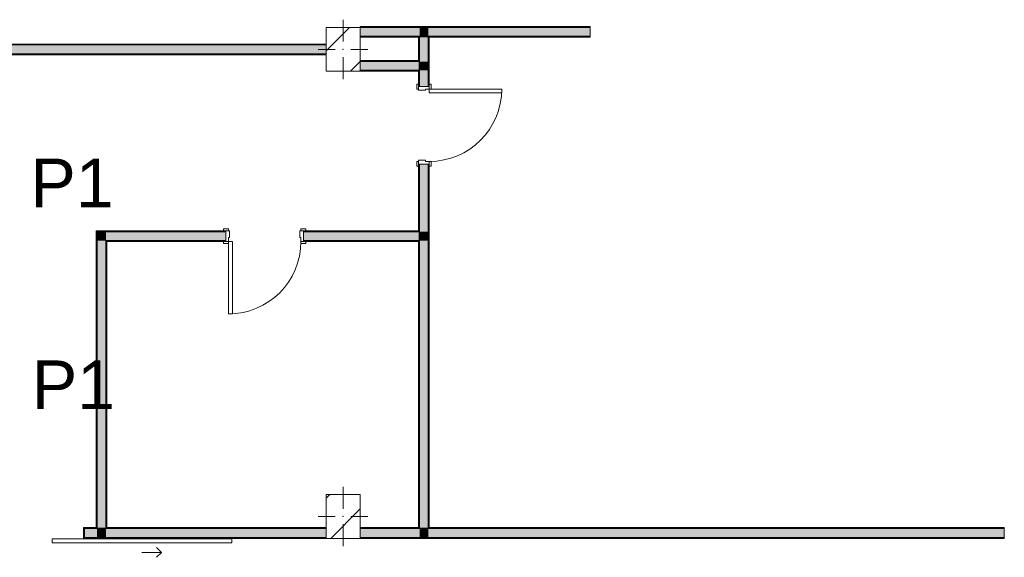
# Model space of a CAD drawing. Header units: millimetres. Extents: x -30280 to 100171, y -17460 to 4378.
# Tile 64 of 256: x 8984 to 19093, y -17434 to -11909. Entities that reach past the tile are written whole.
import ezdxf

# ---------------------------------------------------------------- set-up
doc = ezdxf.new("R2010")
doc.units = ezdxf.units.MM
doc.header["$MEASUREMENT"] = 0
doc.linetypes.add('Wipeout_Contour', pattern=[1000, 0, -1000])
for name, color, linetype in [('10_ESTR_Pilars', 7, 'Continuous'), ('12_FAÇ_Façana', 7, 'Continuous'), ('16_SEC_Seccions Planta 1', 7, 'Continuous'), ('Puertas Archicad', 7, 'Continuous')]:
    doc.layers.add(name, color=color, linetype=linetype)
for name, color, linetype, lineweight in [('10_ESTR_Pilars_Pluma_Nº__20', 1, 'Continuous', 5), ('10_ESTR_Pilars_Pluma_Nº__28', 7, 'Continuous', 20), ('10_ESTR_Pilars_Pluma_Nº__42', 8, 'Continuous', 25), ('12_FAÇ_Façana_Pluma_Nº__7', 7, 'Continuous', 5), ('16_SEC_Seccions Planta 1_Pluma_Nº__25', 5, 'Continuous', 5), ('Puertas Archicad_Pluma_Nº__1', 7, 'Continuous', 5), ('Puertas Archicad_Pluma_Nº__7', 7, 'Continuous', 5)]:
    doc.layers.add(name, color=color, linetype=linetype, lineweight=lineweight)
for name, color, linetype, lineweight, true_color in [('12_FAÇ_Façana_Pluma_Nº__102', 7, 'Continuous', 5, 0xcccccc), ('12_FAÇ_Façana_Pluma_Nº__176', 7, 'Continuous', 15, 0x93a0c6), ('Puertas Archicad_Pluma_Nº__3', 7, 'Continuous', 5, 0xa4a4a4)]:
    doc.layers.add(name, color=color, linetype=linetype, lineweight=lineweight, true_color=true_color)
doc.styles.add('Estilo_Generado_1', font='arial.ttf')
pattern_1 = [(45, (0, 0), (-229.8097, 229.8097), [])]

# ---------------------------------------------------------------- blocks, each defined once
blk = doc.blocks.new('Muro_55_1', base_point=(9769, -14189))
at = {"layer": '12_FAÇ_Façana_Pluma_Nº__102', "linetype": 'Continuous', "lineweight": 0, "true_color": 0xe5e5e5}
for points in [[(9779, -14089), (9869, -14179), (9869, -14089)], [(9869, -14179), (9779, -14089), (9779, -14179)], [(9779, -14179), (9779, -17129), (9869, -17129), (9869, -14179)], [(9869, -17129), (9779, -17129), (9779, -17139), (9869, -17139)]]:
    blk.add_hatch(color=254, dxfattribs=at).paths.add_polyline_path(points)
at = {"layer": '12_FAÇ_Façana_Pluma_Nº__176', "linetype": 'Continuous', "lineweight": 0, "true_color": 0x495063}
for points in [[(9769, -14079), (9779, -14089), (9779, -14079)], [(9769, -14089), (9779, -14089), (9769, -14079)], [(9769, -17129), (9779, -17129), (9779, -14089), (9769, -14089)], [(9869, -14179), (9879, -14189), (9879, -14179)], [(9879, -14189), (9869, -14179), (9869, -14189)], [(9869, -14189), (9869, -17129), (9879, -17129), (9879, -14189)]]:
    blk.add_hatch(color=251, dxfattribs=at).paths.add_polyline_path(points)
at = {"layer": '12_FAÇ_Façana_Pluma_Nº__7', "color": 7, "linetype": 'Continuous', "lineweight": 5}
for p, q in [((9869, -14089), (9779, -14089)), ((9779, -14089), (9779, -14179)), ((9779, -14179), (9779, -17129)), ((9879, -14179), (9869, -14179)), ((9869, -17129), (9869, -14179)), ((9779, -17129), (9779, -17139)), ((9869, -17139), (9869, -17129))]:
    blk.add_line(p, q, dxfattribs=at)
at = {"layer": '12_FAÇ_Façana_Pluma_Nº__7', "color": 7, "linetype": 'Continuous', "lineweight": 5, "flags": 128}
for points in [[(9769, -14079), (9779, -14079)], [(9769, -14079), (9769, -17129)], [(9879, -17129), (9879, -14189)]]:
    blk.add_lwpolyline(points, dxfattribs=at)
blk = doc.blocks.new('Puerta 27_6')
at = {"layer": 'Puertas Archicad_Pluma_Nº__1', "color": 7, "linetype": 'Continuous', "lineweight": 5}
for p, q in [((332, 0), (332, 744)), ((332, 744), (372, 744)), ((372, 744), (372, 0)), ((-422, 0), (-422, 19)), ((-422, 19), (-372, 19)), ((-372, 0), (-422, 0)), ((-372, 0), (-400, 0)), ((-400, 0), (-400, -110)), ((-372, 19), (-372, 0)), ((-372, -40), (-372, 0)), ((372, 0), (332, 0)), ((372, 19), (422, 19)), ((372, 0), (372, 19)), ((422, 0), (372, 0)), ((400, 0), (372, 0)), ((372, 0), (372, -40)), ((400, -110), (400, 0)), ((422, 19), (422, 0)), ((-360, -40), (-372, -40)), ((-360, -110), (-360, -40)), ((372, -40), (360, -40)), ((360, -40), (360, -110)), ((-422, -129), (-422, -110)), ((-422, -110), (-372, -110)), ((-372, -129), (-422, -129)), ((-400, -110), (-360, -110)), ((-372, -110), (-372, -129)), ((360, -110), (400, -110)), ((372, -110), (422, -110)), ((372, -129), (372, -110)), ((422, -129), (372, -129)), ((422, -110), (422, -129))]:
    blk.add_line(p, q, dxfattribs=at)
at = {"layer": 'Puertas Archicad_Pluma_Nº__3', "color": 253, "linetype": 'Continuous', "lineweight": 5, "true_color": 0xa4a4a4}
blk.add_arc((372, 0), 744, 90, 180, dxfattribs=at)
at = {"layer": 'Puertas Archicad_Pluma_Nº__7', "color": 7, "linetype": 'Continuous', "lineweight": 5}
for p, q in [((-400, 0), (-422, 0)), ((-400, 0), (-422, 0)), ((-400, 0), (-400, -10)), ((-400, 0), (-400, -10)), ((400, 0), (400, -10)), ((400, 0), (400, -10)), ((400, 0), (422, 0)), ((400, 0), (422, 0)), ((-400, -10), (-400, -100)), ((-400, -10), (-400, -100)), ((-400, -100), (-400, -110)), ((-400, -100), (-400, -110)), ((400, -10), (400, -100)), ((400, -10), (400, -100)), ((400, -100), (400, -110)), ((400, -100), (400, -110)), ((-400, -110), (-422, -110)), ((-400, -110), (-422, -110)), ((400, -110), (422, -110)), ((400, -110), (422, -110))]:
    blk.add_line(p, q, dxfattribs=at)
blk = doc.blocks.new('Muro_56_1', base_point=(9769, -14189))
at = {"layer": '12_FAÇ_Façana_Pluma_Nº__102', "linetype": 'Continuous', "lineweight": 0, "true_color": 0xe5e5e5}
for points in [[(9869, -14179), (11099, -14179), (11099, -14089), (9869, -14089)], [(13079, -14089), (11899, -14089), (11899, -14179), (13079, -14179)], [(13089, -14179), (13089, -14089), (13079, -14089), (13079, -14179)]]:
    blk.add_hatch(color=254, dxfattribs=at).paths.add_polyline_path(points)
at = {"layer": '12_FAÇ_Façana_Pluma_Nº__176', "linetype": 'Continuous', "lineweight": 0, "true_color": 0x495063}
for points in [[(9779, -14089), (11099, -14089), (11099, -14079), (9779, -14079)], [(13079, -14079), (11899, -14079), (11899, -14089), (13079, -14089)], [(11099, -14179), (9879, -14179), (9879, -14189), (11099, -14189)], [(13079, -14179), (11899, -14179), (11899, -14189), (13079, -14189)]]:
    blk.add_hatch(color=251, dxfattribs=at).paths.add_polyline_path(points)
at = {"layer": '12_FAÇ_Façana_Pluma_Nº__7', "color": 7, "linetype": 'Continuous', "lineweight": 5}
for p, q in [((9869, -14089), (9779, -14089)), ((11099, -14089), (9869, -14089)), ((11099, -14079), (11077, -14079)), ((11099, -14089), (11099, -14079)), ((11099, -14179), (11099, -14089)), ((11899, -14079), (11921, -14079)), ((11899, -14089), (11899, -14079)), ((13079, -14089), (11899, -14089)), ((11899, -14179), (11899, -14089)), ((13089, -14089), (13079, -14089)), ((9879, -14179), (9869, -14179)), ((9879, -14179), (11099, -14179)), ((11099, -14189), (11077, -14189)), ((11099, -14189), (11099, -14179)), ((11899, -14179), (13079, -14179)), ((11899, -14189), (11899, -14179)), ((11899, -14189), (11921, -14189)), ((13079, -14179), (13089, -14179))]:
    blk.add_line(p, q, dxfattribs=at)
at = {"layer": '12_FAÇ_Façana_Pluma_Nº__7', "color": 7, "linetype": 'Continuous', "lineweight": 5, "flags": 128}
for points in [[(11099, -14079), (9779, -14079)], [(13079, -14079), (11899, -14079)], [(9879, -14189), (11099, -14189)], [(11899, -14189), (13079, -14189)]]:
    blk.add_lwpolyline(points, dxfattribs=at)
at = {"layer": 'Puertas Archicad', "color": 253, "linetype": 'Continuous', "lineweight": 5, "true_color": 0xa4a4a6, "zscale": 1000, "rotation": 180}
blk.add_blockref('Puerta 27_6', (11499, -14189), dxfattribs=at)
blk = doc.blocks.new('Puerta 27_7')
at = {"layer": 'Puertas Archicad_Pluma_Nº__1', "color": 7, "linetype": 'Continuous', "lineweight": 5}
for p, q in [((332, 0), (332, 744)), ((332, 744), (372, 744)), ((372, 744), (372, 0)), ((-422, 0), (-422, 19)), ((-422, 19), (-372, 19)), ((-372, 0), (-422, 0)), ((-372, 0), (-400, 0)), ((-400, 0), (-400, -110)), ((-372, 19), (-372, 0)), ((-372, -40), (-372, 0)), ((372, 0), (332, 0)), ((372, 19), (422, 19)), ((372, 0), (372, 19)), ((422, 0), (372, 0)), ((400, 0), (372, 0)), ((372, 0), (372, -40)), ((400, -110), (400, 0)), ((422, 19), (422, 0)), ((-360, -40), (-372, -40)), ((-360, -110), (-360, -40)), ((372, -40), (360, -40)), ((360, -40), (360, -110)), ((-422, -129), (-422, -110)), ((-422, -110), (-372, -110)), ((-372, -129), (-422, -129)), ((-400, -110), (-360, -110)), ((-372, -110), (-372, -129)), ((360, -110), (400, -110)), ((372, -110), (422, -110)), ((372, -129), (372, -110)), ((422, -129), (372, -129)), ((422, -110), (422, -129))]:
    blk.add_line(p, q, dxfattribs=at)
at = {"layer": 'Puertas Archicad_Pluma_Nº__3', "color": 253, "linetype": 'Continuous', "lineweight": 5, "true_color": 0xa4a4a4}
blk.add_arc((372, 0), 744, 90, 180, dxfattribs=at)
at = {"layer": 'Puertas Archicad_Pluma_Nº__7', "color": 7, "linetype": 'Continuous', "lineweight": 5}
for p, q in [((-400, 0), (-422, 0)), ((-400, 0), (-422, 0)), ((-400, 0), (-400, -10)), ((-400, 0), (-400, -10)), ((400, 0), (400, -10)), ((400, 0), (400, -10)), ((400, 0), (422, 0)), ((400, 0), (422, 0)), ((-400, -10), (-400, -100)), ((-400, -10), (-400, -100)), ((-400, -100), (-400, -110)), ((-400, -100), (-400, -110)), ((400, -10), (400, -100)), ((400, -10), (400, -100)), ((400, -100), (400, -110)), ((400, -100), (400, -110)), ((-400, -110), (-422, -110)), ((-400, -110), (-422, -110)), ((400, -110), (422, -110)), ((400, -110), (422, -110))]:
    blk.add_line(p, q, dxfattribs=at)
blk = doc.blocks.new('Muro_57_1', base_point=(13079, -12089))
at = {"layer": '12_FAÇ_Façana_Pluma_Nº__102', "linetype": 'Continuous', "lineweight": 0, "true_color": 0xe5e5e5}
for points in [[(13179, -12079), (13089, -12079), (13089, -12089), (13179, -12089)], [(13179, -12339), (13179, -12089), (13089, -12089), (13089, -12339)], [(13179, -12429), (13179, -12339), (13089, -12339), (13089, -12429)], [(13089, -12429), (13089, -12594), (13179, -12594), (13179, -12429)], [(13179, -13394), (13089, -13394), (13089, -14089), (13179, -14089)], [(13179, -14179), (13179, -14089), (13089, -14089), (13089, -14179)], [(13089, -14179), (13089, -17129), (13179, -17129), (13179, -14179)], [(13179, -17129), (13089, -17129), (13089, -17139), (13179, -17139)]]:
    blk.add_hatch(color=254, dxfattribs=at).paths.add_polyline_path(points)
at = {"layer": '12_FAÇ_Façana_Pluma_Nº__176', "linetype": 'Continuous', "lineweight": 0, "true_color": 0x495063}
for points in [[(13089, -12329), (13089, -12089), (13079, -12089), (13079, -12329)], [(13179, -12089), (13179, -12594), (13189, -12594), (13189, -12089)], [(13089, -12339), (13089, -12329), (13079, -12329), (13079, -12339)], [(13089, -12439), (13089, -12429), (13079, -12429), (13079, -12439)], [(13089, -12439), (13079, -12439), (13079, -12594), (13089, -12594)], [(13079, -14079), (13089, -14079), (13089, -13394), (13079, -13394)], [(13189, -13394), (13179, -13394), (13179, -17129), (13189, -17129)], [(13089, -14089), (13089, -14079), (13079, -14079), (13079, -14089)], [(13089, -14189), (13089, -14179), (13079, -14179), (13079, -14189)], [(13079, -14189), (13079, -17129), (13089, -17129), (13089, -14189)]]:
    blk.add_hatch(color=251, dxfattribs=at).paths.add_polyline_path(points)
at = {"layer": '12_FAÇ_Façana_Pluma_Nº__7', "color": 7, "linetype": 'Continuous', "lineweight": 5}
for p, q in [((13089, -12079), (13089, -12089)), ((13089, -12089), (13089, -12339)), ((13179, -12089), (13179, -12079)), ((13179, -12339), (13179, -12089)), ((13089, -12339), (13079, -12339)), ((13079, -12429), (13089, -12429)), ((13089, -12429), (13089, -12594)), ((13179, -12429), (13179, -12339)), ((13179, -12594), (13179, -12429)), ((13079, -12594), (13079, -12572)), ((13089, -12594), (13079, -12594)), ((13179, -12594), (13089, -12594)), ((13189, -12594), (13179, -12594)), ((13189, -12594), (13189, -12572)), ((13079, -13394), (13079, -13416)), ((13089, -13394), (13079, -13394)), ((13089, -13394), (13089, -14089)), ((13179, -13394), (13089, -13394)), ((13179, -14089), (13179, -13394)), ((13189, -13394), (13179, -13394)), ((13189, -13394), (13189, -13416)), ((13089, -14089), (13079, -14089)), ((13179, -14179), (13179, -14089)), ((13079, -14179), (13089, -14179)), ((13089, -14179), (13089, -17129)), ((13179, -17129), (13179, -14179)), ((13089, -17129), (13089, -17139)), ((13179, -17139), (13179, -17129))]:
    blk.add_line(p, q, dxfattribs=at)
at = {"layer": '12_FAÇ_Façana_Pluma_Nº__7', "color": 7, "linetype": 'Continuous', "lineweight": 5, "flags": 128}
for points in [[(13079, -12089), (13079, -12329)], [(13189, -12594), (13189, -12089)], [(13079, -12439), (13079, -12594)], [(13079, -13394), (13079, -14079)], [(13189, -17129), (13189, -13394)], [(13079, -14189), (13079, -17129)]]:
    blk.add_lwpolyline(points, dxfattribs=at)
at = {"layer": 'Puertas Archicad', "color": 253, "linetype": 'Continuous', "lineweight": 5, "true_color": 0xa4a4a6, "xscale": -1, "zscale": 1000, "rotation": 270}
blk.add_blockref('Puerta 27_7', (13189, -12994), dxfattribs=at)
blk = doc.blocks.new('Muro_58_1', base_point=(12479, -12089))
at = {"layer": '12_FAÇ_Façana_Pluma_Nº__102', "linetype": 'Continuous', "lineweight": 0, "true_color": 0xe5e5e5}
for points in [[(13089, -11989), (12479, -11989), (12479, -12079), (13089, -12079)], [(13179, -11989), (13089, -11989), (13089, -12079), (13179, -12079)], [(13179, -12079), (14841, -12079), (14841, -11989), (13179, -11989)]]:
    blk.add_hatch(color=254, dxfattribs=at).paths.add_polyline_path(points)
at = {"layer": '12_FAÇ_Façana_Pluma_Nº__176', "linetype": 'Continuous', "lineweight": 0, "true_color": 0x495063}
for points in [[(14841, -11979), (12479, -11979), (12479, -11989), (14841, -11989)], [(13079, -12079), (12479, -12079), (12479, -12089), (13079, -12089)], [(13089, -12079), (13079, -12079), (13079, -12089), (13089, -12089)], [(13189, -12079), (13179, -12079), (13179, -12089), (13189, -12089)], [(13189, -12089), (14841, -12089), (14841, -12079), (13189, -12079)]]:
    blk.add_hatch(color=251, dxfattribs=at).paths.add_polyline_path(points)
at = {"layer": '12_FAÇ_Façana_Pluma_Nº__7', "color": 7, "linetype": 'Continuous', "lineweight": 5}
for p, q in [((13089, -11989), (12479, -11989)), ((13179, -11989), (13089, -11989)), ((14841, -11989), (13179, -11989)), ((12479, -12079), (13089, -12079)), ((13089, -12079), (13089, -12089)), ((13179, -12089), (13179, -12079)), ((13179, -12079), (14841, -12079))]:
    blk.add_line(p, q, dxfattribs=at)
at = {"layer": '12_FAÇ_Façana_Pluma_Nº__7', "color": 7, "linetype": 'Continuous', "lineweight": 5, "flags": 128}
for points in [[(14841, -11979), (12479, -11979)], [(12479, -11979), (12479, -11989)], [(14841, -12089), (14841, -11979)], [(12479, -12089), (13079, -12089)], [(13189, -12089), (14841, -12089)]]:
    blk.add_lwpolyline(points, dxfattribs=at)
blk = doc.blocks.new('Muro_59_1', base_point=(12479, -12439))
at = {"layer": '12_FAÇ_Façana_Pluma_Nº__102', "linetype": 'Continuous', "lineweight": 0, "true_color": 0xe5e5e5}
for points in [[(12479, -12429), (13079, -12429), (13079, -12339), (12479, -12339)], [(13089, -12429), (13089, -12339), (13079, -12339), (13079, -12429)]]:
    blk.add_hatch(color=254, dxfattribs=at).paths.add_polyline_path(points)
at = {"layer": '12_FAÇ_Façana_Pluma_Nº__176', "linetype": 'Continuous', "lineweight": 0, "true_color": 0x495063}
for points in [[(13079, -12329), (12479, -12329), (12479, -12339), (13079, -12339)], [(12479, -12439), (13079, -12439), (13079, -12429), (12479, -12429)]]:
    blk.add_hatch(color=251, dxfattribs=at).paths.add_polyline_path(points)
at = {"layer": '12_FAÇ_Façana_Pluma_Nº__7', "color": 7, "linetype": 'Continuous', "lineweight": 5}
for p, q in [((13079, -12339), (12479, -12339)), ((12479, -12429), (13079, -12429)), ((13089, -12339), (13079, -12339)), ((13079, -12429), (13089, -12429))]:
    blk.add_line(p, q, dxfattribs=at)
at = {"layer": '12_FAÇ_Façana_Pluma_Nº__7', "color": 7, "linetype": 'Continuous', "lineweight": 5, "flags": 128}
for points in [[(13079, -12329), (12479, -12329)], [(12479, -12439), (13079, -12439)]]:
    blk.add_lwpolyline(points, dxfattribs=at)
blk = doc.blocks.new('Muro_60_1', base_point=(6655, -12269))
at = {"layer": '12_FAÇ_Façana_Pluma_Nº__102', "linetype": 'Continuous', "lineweight": 0, "true_color": 0xe5e5e5}
for points in [[(6655, -12259), (6669, -12259), (6669, -12169), (6655, -12169)], [(6669, -12169), (6669, -12259), (6679, -12259), (6679, -12169)], [(6769, -12169), (6769, -12259), (6779, -12259), (6779, -12169)], [(6779, -12259), (12129, -12259), (12129, -12169), (6779, -12169)]]:
    blk.add_hatch(color=254, dxfattribs=at).paths.add_polyline_path(points)
at = {"layer": '12_FAÇ_Façana_Pluma_Nº__176', "linetype": 'Continuous', "lineweight": 0, "true_color": 0x495063}
for points in [[(6669, -12159), (6655, -12159), (6655, -12169), (6669, -12169)], [(12129, -12159), (6779, -12159), (6779, -12169), (12129, -12169)], [(6655, -12269), (6669, -12269), (6669, -12259), (6655, -12259)], [(6779, -12269), (12129, -12269), (12129, -12259), (6779, -12259)]]:
    blk.add_hatch(color=251, dxfattribs=at).paths.add_polyline_path(points)
at = {"layer": '12_FAÇ_Façana_Pluma_Nº__7', "color": 7, "linetype": 'Continuous', "lineweight": 5}
for p, q in [((6669, -12169), (6655, -12169)), ((6679, -12169), (6669, -12169)), ((6779, -12169), (6769, -12169)), ((12129, -12169), (6779, -12169)), ((6655, -12259), (6669, -12259)), ((6669, -12259), (6679, -12259)), ((6769, -12259), (6779, -12259)), ((6779, -12259), (12129, -12259))]:
    blk.add_line(p, q, dxfattribs=at)
at = {"layer": '12_FAÇ_Façana_Pluma_Nº__7', "color": 7, "linetype": 'Continuous', "lineweight": 5, "flags": 128}
for points in [[(6669, -12159), (6655, -12159)], [(6655, -12159), (6655, -12269)], [(12129, -12159), (6779, -12159)], [(6655, -12269), (6669, -12269)], [(6779, -12269), (12129, -12269)]]:
    blk.add_lwpolyline(points, dxfattribs=at)
blk = doc.blocks.new('Puerta Corredera Exterior 27')
at = {"layer": 'Puertas Archicad', "linetype": 'Continuous', "lineweight": 0, "true_color": 0xffffff}
h = blk.add_hatch(dxfattribs=at)
h.set_pattern_fill('Hormigón_en_Masa_0001', style=0, pattern_type=2)
h.set_pattern_definition([(0, (0, 0), (0, 3897), [243.8, -2006.2]), (0, (1125, 1948.6), (0, 3897), [243.8, -2006.2]), (60, (0, 0), (-3375, 1948.6), [243.8, -2006.2]), (60, (2250, 0), (-3375, 1948.6), [243.8, -2006.2]), (120, (243.7, 0), (3375, 1948.6), [243.8, -2006.2]), (120, (2493.8, 0), (3375, 1948.6), [243.8, -2006.2]), (0, (0, 375), (0, 750), [0, -750, 0, -1125]), (45, (375, 375), (-530.33, 530.33), [0, -562.5, 0, -937.5])])
h.paths.add_polyline_path([(588, 45), (588, 5), (2433, 5), (2433, 45)])
at = {"layer": 'Puertas Archicad_Pluma_Nº__3', "color": 253, "linetype": 'Continuous', "lineweight": 5, "true_color": 0xa4a4a4}
for p, q in [((1510, 145), (1710, 145)), ((1710, 145), (1660, 195)), ((1710, 145), (1660, 95)), ((588, 45), (2433, 45)), ((588, 5), (588, 45)), ((2433, 5), (588, 5)), ((2433, 45), (2433, 5))]:
    blk.add_line(p, q, dxfattribs=at)
at = {"layer": 'Puertas Archicad_Pluma_Nº__7', "color": 7, "linetype": 'Continuous', "lineweight": 5}
for p, q in [((-913, 0), (-913, -110)), ((913, 0), (913, -110)), ((-923, -110), (-913, -110)), ((923, -110), (913, -110))]:
    blk.add_line(p, q, dxfattribs=at)
blk = doc.blocks.new('Muro_65_1', base_point=(5829, -17239))
at = {"layer": '12_FAÇ_Façana_Pluma_Nº__102', "linetype": 'Continuous', "lineweight": 0, "true_color": 0xe5e5e5}
for points in [[(6689, -17139), (6179, -17139), (6179, -17229), (6689, -17229)], [(6759, -17139), (6689, -17139), (6689, -17229), (6759, -17229)], [(6759, -17229), (7805, -17229), (7805, -17139), (6759, -17139)], [(9779, -17139), (9650, -17139), (9650, -17229), (9779, -17229)], [(9869, -17139), (9779, -17139), (9779, -17229), (9869, -17229)], [(9869, -17139), (9869, -17229), (12129, -17229), (12129, -17139)], [(12479, -17139), (12479, -17229), (13089, -17229), (13089, -17139)], [(13179, -17139), (13089, -17139), (13089, -17229), (13179, -17229)], [(13179, -17229), (19093, -17229), (19093, -17139), (13179, -17139)]]:
    blk.add_hatch(color=254, dxfattribs=at).paths.add_polyline_path(points)
at = {"layer": '12_FAÇ_Façana_Pluma_Nº__176', "linetype": 'Continuous', "lineweight": 0, "true_color": 0x495063}
for points in [[(6679, -17129), (6179, -17129), (6179, -17139), (6679, -17139)], [(6689, -17129), (6679, -17129), (6679, -17139), (6689, -17139)], [(6769, -17129), (6759, -17129), (6759, -17139), (6769, -17139)], [(6769, -17129), (6769, -17139), (7805, -17139), (7805, -17129)], [(7805, -17129), (7805, -17139), (7805, -17239), (7815, -17239), (7815, -17129)], [(9640, -17129), (9640, -17239), (9650, -17239), (9650, -17139), (9650, -17129)], [(9650, -17129), (9650, -17139), (9769, -17139), (9769, -17129)], [(9779, -17129), (9769, -17129), (9769, -17139), (9779, -17139)], [(9879, -17129), (9869, -17129), (9869, -17139), (9879, -17139)], [(9879, -17129), (9879, -17139), (12129, -17139), (12129, -17129)], [(12479, -17129), (12479, -17139), (13079, -17139), (13079, -17129)], [(13089, -17129), (13079, -17129), (13079, -17139), (13089, -17139)], [(13189, -17129), (13179, -17129), (13179, -17139), (13189, -17139)], [(13189, -17139), (19093, -17139), (19093, -17129), (13189, -17129)], [(6179, -17229), (6179, -17239), (7805, -17239), (7805, -17229)], [(9650, -17239), (12129, -17239), (12129, -17229), (9650, -17229)], [(19093, -17229), (12479, -17229), (12479, -17239), (19093, -17239)]]:
    blk.add_hatch(color=251, dxfattribs=at).paths.add_polyline_path(points)
at = {"layer": '12_FAÇ_Façana_Pluma_Nº__7', "color": 7, "linetype": 'Continuous', "lineweight": 5}
for p, q in [((6689, -17139), (6179, -17139)), ((6689, -17129), (6689, -17139)), ((6759, -17139), (6759, -17129)), ((7805, -17139), (6759, -17139)), ((7805, -17129), (7815, -17129)), ((7805, -17139), (7805, -17239)), ((7815, -17239), (7815, -17129)), ((9640, -17239), (9640, -17129)), ((9650, -17129), (9640, -17129)), ((9779, -17139), (9650, -17139)), ((9650, -17139), (9650, -17239)), ((9779, -17129), (9779, -17139)), ((9869, -17139), (9869, -17129)), ((12129, -17139), (9869, -17139)), ((13089, -17139), (12479, -17139)), ((13089, -17129), (13089, -17139)), ((13179, -17139), (13179, -17129)), ((19093, -17139), (13179, -17139)), ((6179, -17229), (6689, -17229)), ((6689, -17229), (6759, -17229)), ((6759, -17229), (7805, -17229)), ((7805, -17239), (7815, -17239)), ((9650, -17239), (9640, -17239)), ((9650, -17229), (9779, -17229)), ((9779, -17229), (9869, -17229)), ((9869, -17229), (12129, -17229)), ((12479, -17229), (13089, -17229)), ((13089, -17229), (13179, -17229)), ((13179, -17229), (19093, -17229))]:
    blk.add_line(p, q, dxfattribs=at)
at = {"layer": '12_FAÇ_Façana_Pluma_Nº__7', "color": 7, "linetype": 'Continuous', "lineweight": 5, "flags": 128}
for points in [[(6679, -17129), (6179, -17129)], [(7805, -17129), (6769, -17129)], [(9769, -17129), (9650, -17129)], [(12129, -17129), (9879, -17129)], [(13079, -17129), (12479, -17129)], [(19093, -17129), (13189, -17129)], [(19093, -17239), (19093, -17129)], [(6179, -17239), (7805, -17239)], [(9650, -17239), (12129, -17239)], [(12479, -17239), (19093, -17239)]]:
    blk.add_lwpolyline(points, dxfattribs=at)
at = {"layer": 'Puertas Archicad', "color": 253, "linetype": 'Continuous', "lineweight": 5, "true_color": 0xa4a4a6, "xscale": -1, "zscale": 1000, "rotation": 180}
blk.add_blockref('Puerta Corredera Exterior 27', (8728, -17239), dxfattribs=at)
blk = doc.blocks.new('Pilar_29_1', base_point=(12304, -12214))
at = {"color": 254, "linetype": 'Wipeout_Contour', "lineweight": 0, "ltscale": 69352.183564}
blk.add_wipeout([(12129, -12439), (12479, -12439), (12479, -11989), (12129, -11989)], dxfattribs=at).dxf.layer = '10_ESTR_Pilars'
at = {"layer": '10_ESTR_Pilars_Pluma_Nº__42', "linetype": 'Continuous', "lineweight": 25}
h = blk.add_hatch(dxfattribs=at)
h.set_pattern_fill('00_GCT_trama_45º_e1_400__05', color=8, style=0, pattern_type=2)
h.set_pattern_definition(pattern_1)
h.paths.add_polyline_path([(12129, -12439), (12479, -12439), (12479, -11989), (12129, -11989)])
at = {"layer": '10_ESTR_Pilars_Pluma_Nº__20', "color": 1, "linetype": 'Continuous', "lineweight": 5}
for p, q in [((12304, -12134), (12304, -11909)), ((12224, -12214), (12049, -12214)), ((12384, -12214), (12559, -12214)), ((12304, -12294), (12304, -12519))]:
    blk.add_line(p, q, dxfattribs=at)
blk.add_point((12304, -12214), dxfattribs=at)
at = {"layer": '10_ESTR_Pilars_Pluma_Nº__28', "color": 7, "linetype": 'Continuous', "lineweight": 20, "flags": 128}
blk.add_lwpolyline([(12129, -12439), (12479, -12439), (12479, -11989), (12129, -11989)], close=True, dxfattribs=at)
blk = doc.blocks.new('Pilar_30_1', base_point=(12304, -17014))
at = {"color": 254, "linetype": 'Wipeout_Contour', "lineweight": 0, "ltscale": 83990.359955}
blk.add_wipeout([(12129, -17239), (12479, -17239), (12479, -16789), (12129, -16789)], dxfattribs=at).dxf.layer = '10_ESTR_Pilars'
at = {"layer": '10_ESTR_Pilars_Pluma_Nº__42', "linetype": 'Continuous', "lineweight": 25}
h = blk.add_hatch(dxfattribs=at)
h.set_pattern_fill('00_GCT_trama_45º_e1_400__05', color=8, style=0, pattern_type=2)
h.set_pattern_definition(pattern_1)
h.paths.add_polyline_path([(12129, -17239), (12479, -17239), (12479, -16789), (12129, -16789)])
at = {"layer": '10_ESTR_Pilars_Pluma_Nº__20', "color": 1, "linetype": 'Continuous', "lineweight": 5}
for p, q in [((12304, -16934), (12304, -16709)), ((12224, -17014), (12049, -17014)), ((12384, -17014), (12559, -17014)), ((12304, -17094), (12304, -17319))]:
    blk.add_line(p, q, dxfattribs=at)
blk.add_point((12304, -17014), dxfattribs=at)
at = {"layer": '10_ESTR_Pilars_Pluma_Nº__28', "color": 7, "linetype": 'Continuous', "lineweight": 20, "flags": 128}
blk.add_lwpolyline([(12129, -17239), (12479, -17239), (12479, -16789), (12129, -16789)], close=True, dxfattribs=at)
blk = doc.blocks.new('Plano de Corte_1_1', base_point=(7909, -13037))
at = {"layer": '16_SEC_Seccions Planta 1_Pluma_Nº__25', "color": 5, "lineweight": 5, "insert": (9948, -13837), "char_height": 500, "attachment_point": 9, "style": 'Estilo_Generado_1'}
blk.add_mtext('\\A1;{\\pqr;\\pt0;\\fArial|b0|i0|c0|p0;\\W1.000000;P1}', dxfattribs=at)
blk = doc.blocks.new('Plano de Corte_2_1', base_point=(-24845, -16211))
at = {"layer": '16_SEC_Seccions Planta 1_Pluma_Nº__25', "color": 5, "lineweight": 5, "insert": (9109, -15911), "char_height": 500, "attachment_point": 7, "style": 'Estilo_Generado_1'}
blk.add_mtext('\\A1;{\\pql;\\pt0;\\fArial|b0|i0|c0|p0;\\W1.000000;P1}', dxfattribs=at)

msp = doc.modelspace()

# ---------------------------------------------------------------- block references
at = {"layer": '12_FAÇ_Façana', "color": 7, "lineweight": 20}
for name, p in [('Muro_58_1', (12479, -12089)), ('Muro_57_1', (13079, -12089)), ('Muro_60_1', (6655, -12269)), ('Muro_59_1', (12479, -12439)), ('Muro_55_1', (9769, -14189)), ('Muro_56_1', (9769, -14189)), ('Muro_65_1', (5829, -17239))]:
    msp.add_blockref(name, p, dxfattribs=at)

# ---------------------------------------------------------------- next in the draw order: block references
at = {"layer": '10_ESTR_Pilars', "color": 7, "lineweight": 20}
for name, p in [('Pilar_29_1', (12304, -12214)), ('Pilar_30_1', (12304, -17014))]:
    msp.add_blockref(name, p, dxfattribs=at)
at = {"layer": '16_SEC_Seccions Planta 1', "color": 150, "lineweight": 0}
for name, p in [('Plano de Corte_1_1', (7909, -13037)), ('Plano de Corte_2_1', (-24845, -16211))]:
    msp.add_blockref(name, p, dxfattribs=at)

doc.saveas('drawing.dxf')
